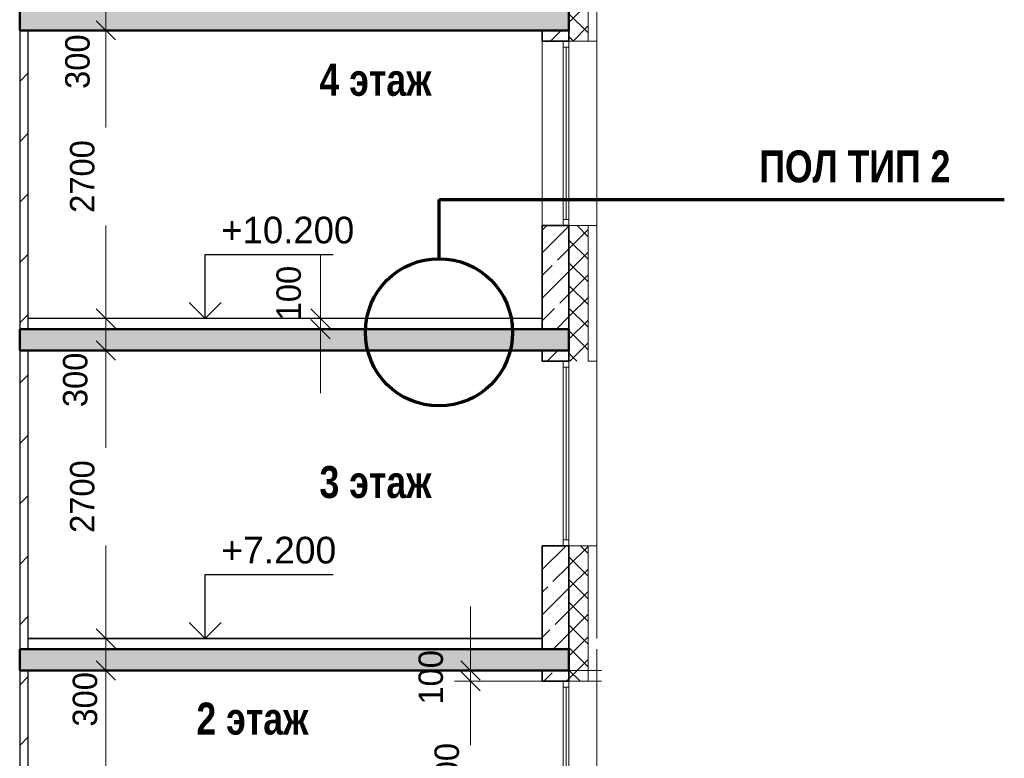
# Model space of a CAD drawing. Header units: millimetres. Extents: x 263826 to 1585445, y -423071 to 70137.
# Tile 253 of 256: x 538084 to 547316, y -84354 to -77431. Entities that reach past the tile are written whole.
import ezdxf

# ---------------------------------------------------------------- set-up
doc = ezdxf.new("R2010")
doc.units = ezdxf.units.MM
doc.layers.add('Standard', color=7, linetype='Continuous', lineweight=25)
doc.styles.add('ARIAL', font='arial.ttf')
doc.styles.add('Century Gothic', font='GOTHIC.TTF')
doc.dimstyles.new('DIMSTYLE_4', dxfattribs={"dimtxt": 229, "dimasz": 300, "dimexe": 0, "dimexo": 0, "dimgap": 114.5, "dimtad": 2, "dimdec": 0, "dimrnd": 1, "dimzin": 12, "dimdsep": 46, "dimtxsty": 'Century Gothic', "dimblk1": 'ALL_ML_STRICH', "dimblk2": 'ALL_ML_STRICH', "dimsah": 1, "dimcen": 0, "dimclrd": 256, "dimclre": 256, "dimclrt": 256, "dimadec": 0, "dimazin": 0, "dimtfac": 1, "dimtdec": 0, "dimtix": 1, "dimtmove": 2, "dimatfit": 3, "dimfxl": 0, "dimtzin": 0, "dimlwd": 0, "dimlwe": 13, "dimarcsym": 0})
doc.dimstyles.new('DIMSTYLE_7', dxfattribs={"dimtxt": 229, "dimasz": 300, "dimexe": 0, "dimexo": 0, "dimgap": 114.5, "dimtad": 2, "dimdec": 0, "dimrnd": 1, "dimzin": 12, "dimdsep": 46, "dimtxsty": 'Century Gothic', "dimblk1": 'ALL_ML_STRICH', "dimblk2": 'ALL_ML_STRICH', "dimsah": 1, "dimcen": 0, "dimclrd": 256, "dimclre": 256, "dimclrt": 256, "dimadec": 0, "dimazin": 0, "dimtfac": 1, "dimtdec": 0, "dimtix": 1, "dimtmove": 2, "dimatfit": 3, "dimfxl": 0, "dimtvp": 1.2, "dimtzin": 0, "dimlwd": 0, "dimlwe": 13, "dimarcsym": 0})
pattern_1 = [(45, (277473.13, 108835.9), (-212.13203, 212.13203), []), (45, (277367.07, 108941.95), (-212.13203, 212.13203), [200, -70])]
pattern_2 = [(45, (277473.1, 108835.9), (-565.6854, 565.6854), []), (45, (277190.3, 109118.7), (-565.6854, 565.6854), [])]
pattern_3 = [(45, (277473.13, 108835.89), (-106.06602, 106.06602), []), (135, (277473.13, 108835.89), (-106.06602, -106.06602), [])]

# ---------------------------------------------------------------- blocks, each defined once
blk = doc.blocks.new('ALL_ML_STRICH')
at = {"color": 0, "linetype": 'ByBlock', "lineweight": -2}
for p, q in [((0, -0.5), (0, 0.5)), ((-1, 0), (0.5, 0)), ((-0.3, -0.3), (0.3, 0.3))]:
    blk.add_line(p, q, dxfattribs=at)
blk = doc.blocks.new('*D2355')
at = {"layer": 'DEFPOINTS', "color": 0, "linetype": 'Continuous', "lineweight": 0, "transparency": 16777216}
for p in [(540905.3, -80230.9), (540905.3, -80230.9), (540905.3, -80330.9)]:
    blk.add_point(p, dxfattribs=at)
at = {"layer": 'Standard', "color": 218, "linetype": 'Continuous', "lineweight": 0, "transparency": 16777216}
for p, q in [((540905.3, -79930.9), (540905.3, -79630.9)), ((540905.3, -80330.9), (540905.3, -80230.9)), ((540905.3, -80630.9), (540905.3, -80930.9))]:
    blk.add_line(p, q, dxfattribs=at)
at = {"layer": 'Standard', "color": 218, "linetype": 'Continuous', "lineweight": 0, "transparency": 16777216, "xscale": 300, "yscale": 300, "zscale": 300}
for p, rotation in [((540905.3, -80230.9), 270), ((540905.3, -80330.9), 90)]:
    blk.add_blockref('ALL_ML_STRICH', p, dxfattribs=dict(at, rotation=rotation))
at = {"layer": 'Standard', "color": 218, "linetype": 'Continuous', "lineweight": 13, "transparency": 16777216, "insert": (540607.3, -79993.3), "char_height": 229, "width": 490.714, "attachment_point": 5, "rotation": 90, "style": 'Century Gothic'}
blk.add_mtext('100', dxfattribs=at)
blk = doc.blocks.new('*D2343')
at = {"layer": 'DEFPOINTS', "color": 0, "linetype": 'Continuous', "lineweight": 0, "transparency": 16777216}
for p in [(542309.9, -83630.9), (543539.6, -83630.9), (543539.6, -85430.9)]:
    blk.add_point(p, dxfattribs=at)
at = {"layer": 'Standard', "color": 218, "linetype": 'Continuous', "lineweight": 13, "transparency": 16777216}
for p, q in [((543539.6, -83630.9), (542309.9, -83630.9)), ((543539.6, -85430.9), (542309.9, -85430.9))]:
    blk.add_line(p, q, dxfattribs=at)
at = {"layer": 'Standard', "color": 218, "linetype": 'Continuous', "lineweight": 0, "transparency": 16777216}
for p, q in [((542309.9, -83930.9), (542309.9, -84110.6)), ((542309.9, -85130.9), (542309.9, -84990.8))]:
    blk.add_line(p, q, dxfattribs=at)
at = {"layer": 'Standard', "color": 218, "linetype": 'Continuous', "lineweight": 0, "transparency": 16777216, "xscale": 300, "yscale": 300, "zscale": 300}
for p, rotation in [((542309.9, -83630.9), 90), ((542309.9, -85430.9), 270)]:
    blk.add_blockref('ALL_ML_STRICH', p, dxfattribs=dict(at, rotation=rotation))
at = {"layer": 'Standard', "color": 218, "linetype": 'Continuous', "lineweight": 13, "transparency": 16777216, "insert": (542089.6, -84550.7), "char_height": 229, "width": 654.286, "attachment_point": 5, "rotation": 90, "style": 'Century Gothic'}
blk.add_mtext('1800', dxfattribs=at)
blk = doc.blocks.new('*D2344')
at = {"layer": 'DEFPOINTS', "color": 0, "linetype": 'Continuous', "lineweight": 0, "transparency": 16777216}
for p in [(542309.9, -83530.9), (543539.6, -83530.9), (543539.6, -83630.9)]:
    blk.add_point(p, dxfattribs=at)
at = {"layer": 'Standard', "color": 218, "linetype": 'Continuous', "lineweight": 0, "transparency": 16777216}
for p, q in [((542309.9, -83230.9), (542309.9, -82930.9)), ((542309.9, -83630.9), (542309.9, -83530.9)), ((542309.9, -83930.9), (542309.9, -84230.9))]:
    blk.add_line(p, q, dxfattribs=at)
at = {"layer": 'Standard', "color": 218, "linetype": 'Continuous', "lineweight": 13, "transparency": 16777216}
for p, q in [((543539.6, -83530.9), (542309.9, -83530.9)), ((543539.6, -83630.9), (542309.9, -83630.9))]:
    blk.add_line(p, q, dxfattribs=at)
at = {"layer": 'Standard', "color": 218, "linetype": 'Continuous', "lineweight": 0, "transparency": 16777216, "xscale": 300, "yscale": 300, "zscale": 300}
for p, rotation in [((542309.9, -83530.9), 270), ((542309.9, -83630.9), 90)]:
    blk.add_blockref('ALL_ML_STRICH', p, dxfattribs=dict(at, rotation=rotation))
at = {"layer": 'Standard', "color": 218, "linetype": 'Continuous', "lineweight": 13, "transparency": 16777216, "insert": (541939.6, -83594.8), "char_height": 229, "width": 490.714, "attachment_point": 5, "rotation": 90, "style": 'Century Gothic'}
blk.add_mtext('100', dxfattribs=at)
blk = doc.blocks.new('*D2312')
at = {"layer": 'DEFPOINTS', "color": 0, "linetype": 'Continuous', "lineweight": 0, "transparency": 16777216}
for p in [(538892.1, -83530.9), (538892.1, -83530.9), (538892.1, -86230.9)]:
    blk.add_point(p, dxfattribs=at)
at = {"layer": 'Standard', "color": 218, "linetype": 'Continuous', "lineweight": 0, "transparency": 16777216}
for p, q in [((538892.1, -83830.9), (538892.1, -84442.7)), ((538892.1, -85930.9), (538892.1, -85358.7))]:
    blk.add_line(p, q, dxfattribs=at)
at = {"layer": 'Standard', "color": 218, "linetype": 'Continuous', "lineweight": 0, "transparency": 16777216, "xscale": 300, "yscale": 300, "zscale": 300}
for p, rotation in [((538892.1, -83530.9), 90), ((538892.1, -86230.9), 270)]:
    blk.add_blockref('ALL_ML_STRICH', p, dxfattribs=dict(at, rotation=rotation))
at = {"layer": 'Standard', "color": 218, "linetype": 'Continuous', "lineweight": 13, "transparency": 16777216, "insert": (538671.8, -84900.7), "char_height": 229, "width": 654.286, "attachment_point": 5, "rotation": 90, "style": 'Century Gothic'}
blk.add_mtext('2700', dxfattribs=at)
blk = doc.blocks.new('*D2313')
at = {"layer": 'DEFPOINTS', "color": 0, "linetype": 'Continuous', "lineweight": 0, "transparency": 16777216}
for p in [(538892.1, -83230.9), (538892.1, -83230.9), (538892.1, -83530.9)]:
    blk.add_point(p, dxfattribs=at)
at = {"layer": 'Standard', "color": 218, "linetype": 'Continuous', "lineweight": 0, "transparency": 16777216}
for p, q in [((538892.1, -82930.9), (538892.1, -82630.9)), ((538892.1, -83530.9), (538892.1, -83230.9)), ((538892.1, -83830.9), (538892.1, -84130.9))]:
    blk.add_line(p, q, dxfattribs=at)
at = {"layer": 'Standard', "color": 218, "linetype": 'Continuous', "lineweight": 0, "transparency": 16777216, "xscale": 300, "yscale": 300, "zscale": 300}
for p, rotation in [((538892.1, -83230.9), 270), ((538892.1, -83530.9), 90)]:
    blk.add_blockref('ALL_ML_STRICH', p, dxfattribs=dict(at, rotation=rotation))
at = {"layer": 'Standard', "color": 218, "linetype": 'Continuous', "lineweight": 13, "transparency": 16777216, "insert": (538697.4, -83801.1), "char_height": 229, "width": 490.714, "attachment_point": 5, "rotation": 90, "style": 'Century Gothic'}
blk.add_mtext('300', dxfattribs=at)
blk = doc.blocks.new('*D2314')
at = {"layer": 'DEFPOINTS', "color": 0, "linetype": 'Continuous', "lineweight": 0, "transparency": 16777216}
for p in [(538892.1, -80530.9), (538892.1, -80530.9), (538892.1, -83230.9)]:
    blk.add_point(p, dxfattribs=at)
at = {"layer": 'Standard', "color": 218, "linetype": 'Continuous', "lineweight": 0, "transparency": 16777216}
for p, q in [((538892.1, -80830.9), (538892.1, -81442.7)), ((538892.1, -82930.9), (538892.1, -82358.7))]:
    blk.add_line(p, q, dxfattribs=at)
at = {"layer": 'Standard', "color": 218, "linetype": 'Continuous', "lineweight": 0, "transparency": 16777216, "xscale": 300, "yscale": 300, "zscale": 300}
for p, rotation in [((538892.1, -80530.9), 90), ((538892.1, -83230.9), 270)]:
    blk.add_blockref('ALL_ML_STRICH', p, dxfattribs=dict(at, rotation=rotation))
at = {"layer": 'Standard', "color": 218, "linetype": 'Continuous', "lineweight": 13, "transparency": 16777216, "insert": (538671.8, -81900.7), "char_height": 229, "width": 654.286, "attachment_point": 5, "rotation": 90, "style": 'Century Gothic'}
blk.add_mtext('2700', dxfattribs=at)
blk = doc.blocks.new('*D2315')
at = {"layer": 'DEFPOINTS', "color": 0, "linetype": 'Continuous', "lineweight": 0, "transparency": 16777216}
for p in [(538892.1, -80230.9), (538892.1, -80230.9), (538892.1, -80530.9)]:
    blk.add_point(p, dxfattribs=at)
at = {"layer": 'Standard', "color": 218, "linetype": 'Continuous', "lineweight": 0, "transparency": 16777216}
for p, q in [((538892.1, -79930.9), (538892.1, -79630.9)), ((538892.1, -80530.9), (538892.1, -80230.9)), ((538892.1, -80830.9), (538892.1, -81130.9))]:
    blk.add_line(p, q, dxfattribs=at)
at = {"layer": 'Standard', "color": 218, "linetype": 'Continuous', "lineweight": 0, "transparency": 16777216, "xscale": 300, "yscale": 300, "zscale": 300}
for p, rotation in [((538892.1, -80230.9), 270), ((538892.1, -80530.9), 90)]:
    blk.add_blockref('ALL_ML_STRICH', p, dxfattribs=dict(at, rotation=rotation))
at = {"layer": 'Standard', "color": 218, "linetype": 'Continuous', "lineweight": 13, "transparency": 16777216, "insert": (538606.1, -80806.9), "char_height": 229, "width": 490.714, "attachment_point": 5, "rotation": 90, "style": 'Century Gothic'}
blk.add_mtext('300', dxfattribs=at)
blk = doc.blocks.new('*D2316')
at = {"layer": 'DEFPOINTS', "color": 0, "linetype": 'Continuous', "lineweight": 0, "transparency": 16777216}
for p in [(538892.1, -77530.9), (538892.1, -77530.9), (538892.1, -80230.9)]:
    blk.add_point(p, dxfattribs=at)
at = {"layer": 'Standard', "color": 218, "linetype": 'Continuous', "lineweight": 0, "transparency": 16777216}
for p, q in [((538892.1, -77830.9), (538892.1, -78442.7)), ((538892.1, -79930.9), (538892.1, -79358.7))]:
    blk.add_line(p, q, dxfattribs=at)
at = {"layer": 'Standard', "color": 218, "linetype": 'Continuous', "lineweight": 0, "transparency": 16777216, "xscale": 300, "yscale": 300, "zscale": 300}
for p, rotation in [((538892.1, -77530.9), 90), ((538892.1, -80230.9), 270)]:
    blk.add_blockref('ALL_ML_STRICH', p, dxfattribs=dict(at, rotation=rotation))
at = {"layer": 'Standard', "color": 218, "linetype": 'Continuous', "lineweight": 13, "transparency": 16777216, "insert": (538671.8, -78900.7), "char_height": 229, "width": 654.286, "attachment_point": 5, "rotation": 90, "style": 'Century Gothic'}
blk.add_mtext('2700', dxfattribs=at)
blk = doc.blocks.new('*D2317')
at = {"layer": 'DEFPOINTS', "color": 0, "linetype": 'Continuous', "lineweight": 0, "transparency": 16777216}
for p in [(538892.1, -77230.9), (538892.1, -77230.9), (538892.1, -77530.9)]:
    blk.add_point(p, dxfattribs=at)
at = {"layer": 'Standard', "color": 218, "linetype": 'Continuous', "lineweight": 0, "transparency": 16777216}
for p, q in [((538892.1, -76930.9), (538892.1, -76630.9)), ((538892.1, -77530.9), (538892.1, -77230.9)), ((538892.1, -77830.9), (538892.1, -78130.9))]:
    blk.add_line(p, q, dxfattribs=at)
at = {"layer": 'Standard', "color": 218, "linetype": 'Continuous', "lineweight": 0, "transparency": 16777216, "xscale": 300, "yscale": 300, "zscale": 300}
for p, rotation in [((538892.1, -77230.9), 270), ((538892.1, -77530.9), 90)]:
    blk.add_blockref('ALL_ML_STRICH', p, dxfattribs=dict(at, rotation=rotation))
at = {"layer": 'Standard', "color": 218, "linetype": 'Continuous', "lineweight": 13, "transparency": 16777216, "insert": (538627.2, -77824.3), "char_height": 229, "width": 490.714, "attachment_point": 5, "rotation": 90, "style": 'Century Gothic'}
blk.add_mtext('300', dxfattribs=at)
blk = doc.blocks.new('COMPLEX_ELEVATIONDIM_18')
at = {"layer": 'Standard', "color": 7, "linetype": 'Continuous', "lineweight": 25, "transparency": 33554687}
for p, q in [((262351.2, -189066.8), (262351.2, -188466.8)), ((262351.2, -188466.8), (263551.2, -188466.8)), ((262351.2, -189066.8), (262201.2, -188916.8)), ((262351.2, -189066.8), (262501.2, -188916.8)), ((262351.2, -189066.8), (261351.2, -189066.8)), ((262351.2, -189066.8), (262351.2, -189066.8)), ((262351.2, -189066.8), (262351.2, -189066.8)), ((262351.2, -189066.8), (262351.2, -189066.8)), ((262351.2, -189066.8), (262351.2, -189066.8)), ((262351.2, -192066.8), (262351.2, -191466.8)), ((262351.2, -191466.8), (263551.2, -191466.8)), ((262351.2, -192066.8), (262201.2, -191916.8)), ((262351.2, -192066.8), (262501.2, -191916.8)), ((262351.2, -192066.8), (261351.2, -192066.8)), ((262351.2, -192066.8), (262351.2, -192066.8)), ((262351.2, -192066.8), (262351.2, -192066.8)), ((262351.2, -192066.8), (262351.2, -192066.8)), ((262351.2, -192066.8), (262351.2, -192066.8))]:
    blk.add_line(p, q, dxfattribs=at)
at = {"layer": 'Standard', "color": 7, "linetype": 'Continuous', "lineweight": 25, "transparency": 33554687, "char_height": 250, "attachment_point": 7, "style": 'ARIAL'}
for s, insert, width in [('\\W0.98;+10.200', (262501.2, -188366.8), 1394.594), ('\\W1.00;+7.200', (262501.2, -191366.8), 1202.212)]:
    blk.add_mtext(s, dxfattribs=dict(at, insert=insert, width=width))

msp = doc.modelspace()

# ---------------------------------------------------------------- hatches: boundary and pattern name
at = {"layer": 'Standard', "linetype": 'Continuous', "lineweight": 18, "transparency": 33554687}
h = msp.add_hatch(dxfattribs=at)
h.set_pattern_fill('__________6', color=41, scale=100, style=0, pattern_type=2)
h.set_pattern_definition(pattern_3)
h.paths.add_polyline_path([(543234.21713, -77330.92275), (543234.21729, -77530.92275), (543234.21729, -77630.92275), (543414.21729, -77630.92275), (543414.21729, -76360.92275), (543234.21713, -76360.92275)], flags=0)
at = {"layer": 'Standard', "linetype": 'Continuous', "lineweight": 25, "true_color": 0xf1f1f1, "transparency": 33554687}
for points in [[(538084.21763, -77530.92275), (543234.21729, -77530.92275), (543234.21729, -77330.92275), (538084.21763, -77330.92275)], [(538084.21763, -80530.92275), (543234.21729, -80530.92275), (543234.21729, -80330.92275), (538084.21763, -80330.92275)], [(538084.21763, -83530.92275), (543234.21729, -83530.92275), (543234.21729, -83330.92275), (538084.21763, -83330.92275)]]:
    msp.add_hatch(color=7, dxfattribs=at).paths.add_polyline_path(points)
at = {"layer": 'Standard', "linetype": 'Continuous', "lineweight": 18, "true_color": 0xf0b464, "transparency": 33554687}
h = msp.add_hatch(dxfattribs=at)
h.set_pattern_fill('__________22', color=31, scale=100, style=0, pattern_type=2)
h.set_pattern_definition(pattern_2)
h.paths.add_polyline_path([(538164.21763, -77530.92275), (538084.21763, -77530.92275), (538084.21763, -80330.92275), (538164.21763, -80330.92275)], flags=0)
at = {"layer": 'Standard', "linetype": 'Continuous', "lineweight": 18, "true_color": 0xc8aaf3, "transparency": 33554687}
h = msp.add_hatch(dxfattribs=at)
h.set_pattern_fill('__________7', color=191, scale=100, style=0, pattern_type=2)
h.set_pattern_definition(pattern_1)
h.paths.add_polyline_path([(543234.21713, -77530.92275), (542984.21747, -77530.92275), (542984.21747, -77630.92275), (543234.21713, -77630.92275)], flags=0)
h = msp.add_hatch(dxfattribs=at)
h.set_pattern_fill('__________7', color=191, scale=100, style=0, pattern_type=2)
h.set_pattern_definition(pattern_1)
h.paths.add_polyline_path([(543234.21729, -77530.92275), (542984.21763, -77530.92275), (542984.21763, -77630.92275), (543234.21729, -77630.92275)], flags=0)
h = msp.add_hatch(dxfattribs=at)
h.set_pattern_fill('__________7', color=191, scale=100, style=0, pattern_type=2)
h.set_pattern_definition(pattern_1)
h.paths.add_polyline_path([(542984.21747, -79360.92275), (542984.21747, -80330.92275), (543234.21697, -80330.92275), (543234.21697, -79360.92275)], flags=0)
at = {"layer": 'Standard', "linetype": 'Continuous', "lineweight": 18, "transparency": 33554687}
h = msp.add_hatch(dxfattribs=at)
h.set_pattern_fill('__________6', color=41, scale=100, style=0, pattern_type=2)
h.set_pattern_definition(pattern_3)
h.paths.add_polyline_path([(543234.21697, -80330.92275), (543234.21713, -80530.92275), (543234.21713, -80630.92275), (543414.21713, -80630.92275), (543414.21713, -79360.92275), (543234.21697, -79360.92275)], flags=0)
at = {"layer": 'Standard', "linetype": 'Continuous', "lineweight": 18, "true_color": 0xf0b464, "transparency": 33554687}
h = msp.add_hatch(dxfattribs=at)
h.set_pattern_fill('__________22', color=31, scale=100, style=0, pattern_type=2)
h.set_pattern_definition(pattern_2)
h.paths.add_polyline_path([(538164.21763, -80530.92275), (538084.21763, -80530.92275), (538084.21763, -83330.92275), (538164.21763, -83330.92275)], flags=0)
at = {"layer": 'Standard', "linetype": 'Continuous', "lineweight": 18, "true_color": 0xc8aaf3, "transparency": 33554687}
h = msp.add_hatch(dxfattribs=at)
h.set_pattern_fill('__________7', color=191, scale=100, style=0, pattern_type=2)
h.set_pattern_definition(pattern_1)
h.paths.add_polyline_path([(543234.21713, -80530.92275), (542984.21747, -80530.92275), (542984.21747, -80630.92275), (543234.21713, -80630.92275)], flags=0)
h = msp.add_hatch(dxfattribs=at)
h.set_pattern_fill('__________7', color=191, scale=100, style=0, pattern_type=2)
h.set_pattern_definition(pattern_1)
h.paths.add_polyline_path([(542984.21763, -82360.92275), (542984.21763, -83330.92275), (543234.21713, -83330.92275), (543234.21713, -82360.92275)], flags=0)
at = {"layer": 'Standard', "linetype": 'Continuous', "lineweight": 18, "transparency": 33554687}
h = msp.add_hatch(dxfattribs=at)
h.set_pattern_fill('__________6', color=41, scale=100, style=0, pattern_type=2)
h.set_pattern_definition(pattern_3)
h.paths.add_polyline_path([(543414.21729, -83630.92275), (543414.21729, -82360.92275), (543234.21713, -82360.92275), (543234.21713, -83330.92275), (543234.21729, -83330.92275), (543234.21729, -83530.92275), (543234.21745, -83530.92275), (543234.21745, -83630.92275)], flags=0)
at = {"layer": 'Standard', "linetype": 'Continuous', "lineweight": 18, "true_color": 0xf0b464, "transparency": 33554687}
h = msp.add_hatch(dxfattribs=at)
h.set_pattern_fill('__________22', color=31, scale=100, style=0, pattern_type=2)
h.set_pattern_definition(pattern_2)
h.paths.add_polyline_path([(538164.21763, -83530.92275), (538084.21763, -83530.92275), (538084.21763, -86330.92275), (538164.21763, -86330.92275)], flags=0)
at = {"layer": 'Standard', "linetype": 'Continuous', "lineweight": 18, "true_color": 0xc8aaf3, "transparency": 33554687}
h = msp.add_hatch(dxfattribs=at)
h.set_pattern_fill('__________7', color=191, scale=100, style=0, pattern_type=2)
h.set_pattern_definition(pattern_1)
h.paths.add_polyline_path([(543234.21729, -83530.92275), (542984.21763, -83530.92275), (542984.21763, -83630.92275), (543234.21729, -83630.92275)], flags=0)

# ---------------------------------------------------------------- linework, layer by layer
at = {"layer": 'Standard', "color": 7, "linetype": 'Continuous', "lineweight": 13, "transparency": 33554687}
for p, q in [((543414.21729, -76360.92275), (543414.21729, -77630.92275)), ((543494.21729, -76360.92275), (543494.21729, -77630.92275)), ((543494.21713, -77530.92275), (543494.21713, -79390.92275)), ((542984.21747, -77630.92275), (542984.21747, -79360.92275)), ((543178.21713, -77630.92275), (543178.21713, -77686.92275)), ((543178.21729, -77630.92275), (543178.21729, -77686.92275)), ((543234.21713, -77686.92275), (543234.21713, -77630.92275)), ((543234.21729, -77686.92275), (543234.21729, -77630.92275)), ((543414.21713, -77630.92275), (543494.21729, -77630.92275)), ((543474.21713, -77630.92275), (543494.21702, -77630.92275)), ((543178.21713, -77686.92275), (543234.21713, -77686.92275)), ((543178.21713, -77686.92275), (543178.21713, -79360.92275)), ((543178.21729, -77686.92275), (543234.21729, -77686.92275)), ((543206.21713, -79304.92275), (543206.21713, -77686.92275)), ((543234.21713, -79360.92275), (543234.21713, -77686.92275)), ((543178.21697, -79360.92275), (543178.21697, -79304.92275)), ((543178.21697, -79304.92275), (543234.21697, -79304.92275)), ((543234.21697, -79304.92275), (543234.21697, -79360.92275)), ((543414.21713, -79360.92275), (543234.21729, -79360.92275)), ((543474.21713, -79360.92275), (543414.21713, -79360.92275)), ((543474.21713, -79360.92275), (543414.21713, -79360.92275)), ((543414.21713, -79360.92275), (543414.21713, -80630.92275)), ((543474.21713, -79360.92275), (543494.21702, -79360.92275)), ((543474.21713, -79360.92275), (543494.21702, -79360.92275)), ((543494.21713, -79360.92275), (543494.21713, -80560.92275)), ((543494.21713, -79360.92275), (543494.21713, -80630.92275)), ((543494.21713, -80530.92275), (543494.21713, -80560.92275)), ((543178.21713, -80630.92275), (543178.21713, -80686.92275)), ((543234.21713, -80686.92275), (543234.21713, -80630.92275)), ((543414.21697, -80630.92275), (543494.21713, -80630.92275)), ((543474.21697, -80630.92275), (543494.21686, -80630.92275)), ((543494.21729, -80630.92275), (543494.21729, -82360.92275)), ((543178.21713, -80686.92275), (543234.21713, -80686.92275)), ((543178.21729, -80686.92275), (543178.21729, -82360.92275)), ((543206.21729, -82304.92275), (543206.21729, -80686.92275)), ((543234.21729, -82360.92275), (543234.21729, -80686.92275)), ((543178.21713, -82360.92275), (543178.21713, -82304.92275)), ((543178.21713, -82304.92275), (543234.21713, -82304.92275)), ((543234.21713, -82304.92275), (543234.21713, -82360.92275)), ((543414.21729, -82360.92275), (543234.21745, -82360.92275)), ((543474.21729, -82360.92275), (543414.21729, -82360.92275)), ((543414.21729, -83630.92275), (543414.21729, -82360.92275)), ((543474.21729, -82360.92275), (543494.21718, -82360.92275)), ((543494.21729, -82360.92275), (543494.21729, -83230.92275)), ((543494.21729, -83630.92275), (543494.21729, -83330.92275)), ((543494.21729, -83510.92275), (543494.21729, -85460.92275)), ((543178.21729, -83630.92275), (543178.21729, -83686.92275)), ((543234.21729, -83686.92275), (543234.21729, -83630.92275)), ((543414.21729, -83630.92275), (543474.21729, -83630.92275)), ((543474.21729, -83630.92275), (543494.21718, -83630.92275)), ((543178.21729, -83686.92275), (543234.21729, -83686.92275)), ((543178.21729, -83686.92275), (543178.21729, -85430.92275)), ((543206.21729, -85374.92275), (543206.21729, -83686.92275)), ((543234.21729, -85430.92275), (543234.21729, -83686.92275))]:
    msp.add_line(p, q, dxfattribs=at)
at = {"layer": 'Standard', "color": 7, "linetype": 'Continuous', "lineweight": 50, "transparency": 33554687}
for p, q in [((538084.21763, -77530.92275), (538084.21763, -77330.92275)), ((538084.21763, -77530.92275), (538084.21763, -77330.92275)), ((543234.21729, -77530.92275), (543234.21729, -77330.92275)), ((538164.21763, -77530.92275), (538084.21763, -77530.92275)), ((538164.21763, -77530.92275), (538084.21763, -77530.92275)), ((538169.21763, -77530.92275), (538164.21763, -77530.92275)), ((538169.21763, -77530.92275), (538164.21763, -77530.92275)), ((543234.21729, -77530.92275), (538169.21763, -77530.92275)), ((542984.21763, -77530.92275), (542979.21763, -77530.92275)), ((542984.21763, -77530.92275), (542979.21763, -77530.92275)), ((543234.21729, -77530.92275), (542984.21763, -77530.92275)), ((543234.21729, -77530.92275), (542984.21763, -77530.92275)), ((543234.21713, -80330.92275), (538084.21763, -80330.92275)), ((538084.21763, -80530.92275), (538084.21763, -80330.92275)), ((538084.21763, -80530.92275), (538084.21763, -80330.92275)), ((543234.21713, -80530.92275), (543234.21713, -80330.92275)), ((538164.21763, -80530.92275), (538084.21763, -80530.92275)), ((538164.21763, -80530.92275), (538084.21763, -80530.92275)), ((538169.21763, -80530.92275), (538164.21763, -80530.92275)), ((538169.21763, -80530.92275), (538164.21763, -80530.92275)), ((543234.21729, -80530.92275), (538169.21763, -80530.92275)), ((543234.21729, -83330.92275), (538084.21763, -83330.92275)), ((538084.21763, -83530.92275), (538084.21763, -83330.92275)), ((543234.21729, -83530.92275), (543234.21729, -83330.92275)), ((543234.21729, -83530.92275), (538084.21763, -83530.92275))]:
    msp.add_line(p, q, dxfattribs=at)
at = {"layer": 'Standard', "color": 31, "linetype": 'Continuous', "lineweight": 25, "true_color": 0xf0b464, "transparency": 33554687}
for p, q in [((538084.21763, -77530.92275), (538084.21763, -80330.92275)), ((538164.21763, -80330.92275), (538164.21763, -77530.92275)), ((538084.21763, -80530.92275), (538084.21763, -83330.92275)), ((538164.21763, -83330.92275), (538164.21763, -80530.92275)), ((538084.21763, -83530.92275), (538084.21763, -86330.92275)), ((538164.21763, -86330.92275), (538164.21763, -83530.92275))]:
    msp.add_line(p, q, dxfattribs=at)
at = {"layer": 'Standard', "color": 7, "linetype": 'Continuous', "lineweight": 25, "transparency": 33554687}
for p, q in [((542984.21747, -77530.92275), (542979.21747, -77530.92275)), ((542984.21747, -80230.92275), (538164.21763, -80230.92275)), ((543234.21713, -80330.92275), (538084.21763, -80330.92275)), ((542984.21747, -80530.92275), (542979.21747, -80530.92275)), ((542984.21763, -83230.92275), (538164.21763, -83230.92275)), ((538164.21763, -83230.92275), (542984.21763, -83230.92275)), ((543234.21729, -83330.92275), (538084.21763, -83330.92275)), ((542984.21763, -83530.92275), (542979.21763, -83530.92275))]:
    msp.add_line(p, q, dxfattribs=at)
at = {"layer": 'Standard', "color": 191, "linetype": 'Continuous', "lineweight": 35, "true_color": 0xc8aaf3, "transparency": 33554687}
for p, q in [((542984.21747, -77530.92275), (542984.21747, -77630.92275)), ((543234.21713, -77530.92275), (542984.21747, -77530.92275)), ((542984.21763, -77530.92275), (542984.21763, -77630.92275)), ((543234.21713, -77630.92275), (543234.21713, -77530.92275)), ((543234.21729, -77630.92275), (543234.21729, -77530.92275)), ((542984.21747, -77630.92275), (543178.21713, -77630.92275)), ((542984.21763, -77630.92275), (543178.21729, -77630.92275)), ((543178.21713, -77630.92275), (543234.21713, -77630.92275)), ((543178.21729, -77630.92275), (543234.21729, -77630.92275)), ((543178.21747, -79360.92275), (542984.21747, -79360.92275)), ((542984.21747, -79360.92275), (542984.21747, -80330.92275)), ((543178.21697, -79360.92275), (543234.21697, -79360.92275)), ((543234.21697, -79360.92275), (543234.21697, -80330.92275)), ((542984.21747, -80530.92275), (542984.21747, -80630.92275)), ((543234.21713, -80530.92275), (542984.21747, -80530.92275)), ((543234.21713, -80630.92275), (543234.21713, -80530.92275)), ((542984.21747, -80630.92275), (543178.21713, -80630.92275)), ((543178.21713, -80630.92275), (543234.21713, -80630.92275)), ((543178.21763, -82360.92275), (542984.21763, -82360.92275)), ((542984.21763, -82360.92275), (542984.21763, -83330.92275)), ((543178.21713, -82360.92275), (543234.21713, -82360.92275)), ((543234.21713, -82360.92275), (543234.21713, -83330.92275)), ((542984.21763, -83530.92275), (542984.21763, -83630.92275)), ((543234.21729, -83530.92275), (542984.21763, -83530.92275)), ((543234.21729, -83630.92275), (543234.21729, -83530.92275)), ((542984.21763, -83630.92275), (543178.21729, -83630.92275)), ((543178.21729, -83630.92275), (543234.21729, -83630.92275))]:
    msp.add_line(p, q, dxfattribs=at)
at = {"layer": 'Standard', "color": 41, "linetype": 'Continuous', "lineweight": 13, "transparency": 33554687}
for p, q in [((543234.21729, -77530.92275), (543234.21729, -77630.92275)), ((543234.21745, -77530.92275), (543234.21745, -77630.92275)), ((543234.21729, -77630.92275), (543414.21713, -77630.92275)), ((543234.21745, -77630.92275), (543414.21729, -77630.92275)), ((543234.21729, -80530.92275), (543234.21729, -80630.92275)), ((543234.21745, -83530.92275), (543234.21745, -83630.92275)), ((543414.21729, -83630.92275), (543414.21729, -83510.92275)), ((543234.21745, -83630.92275), (543414.21729, -83630.92275))]:
    msp.add_line(p, q, dxfattribs=at)
at = {"layer": 'Standard', "color": 136, "linetype": 'Continuous', "lineweight": 70, "transparency": 33554687}
for p, q in [((542015.66561, -79670.89635), (542015.66561, -79115.17075)), ((542015.66561, -79115.17075), (547315.52589, -79115.17075))]:
    msp.add_line(p, q, dxfattribs=at)
msp.add_circle((542015.66561, -80360.92275), 690.0264, dxfattribs=at)

# ---------------------------------------------------------------- block references
at = {"layer": 'Standard', "color": 7, "linetype": 'Continuous', "lineweight": 25, "transparency": 33554687}
msp.add_blockref('COMPLEX_ELEVATIONDIM_18', (277473.13288, 108835.88877), dxfattribs=at)

# ---------------------------------------------------------------- texts
at = {"layer": 'Standard', "color": 7, "linetype": 'Continuous', "lineweight": 13, "transparency": 33554687, "char_height": 300, "width": 1329.1666667, "attachment_point": 7, "style": 'Century Gothic'}
for s, insert in [('\\A1;{\\fCentury Gothic|i0|b1;\\H300.000000;\\W0.833333;\\C7;4 этаж}\\P', (540894.93074, -78148.76973)), ('\\A1;{\\fCentury Gothic|i0|b1;\\H300.000000;\\W0.833333;\\C7;3 этаж}\\P', (540894.93074, -81918.76973)), ('\\A1;{\\fCentury Gothic|i0|b1;\\H300.000000;\\W0.833333;\\C7;2 этаж}\\P', (539740.95379, -84135.84046))]:
    msp.add_mtext(s, dxfattribs=dict(at, insert=insert))
at = {"layer": 'Standard', "color": 136, "linetype": 'Continuous', "lineweight": 70, "transparency": 33554687, "insert": (545018.52026, -78960.13706), "char_height": 300, "width": 1904.1666667, "attachment_point": 7, "style": 'Century Gothic'}
msp.add_mtext('\\A1;{\\fCentury Gothic|i0|b1;\\H300.000000;\\W0.833333;\\C136;ПОЛ ТИП 2}\\P', dxfattribs=at)

# ---------------------------------------------------------------- dimensions: what is measured, and where the dimension line sits
at = {"layer": 'Standard', "color": 218, "linetype": 'Continuous', "lineweight": 13, "true_color": 0x500050, "transparency": 33554687}
for base, p1, p2, dimstyle, picture, middle in [((538892.06501, -77230.92275), (538892.06501, -77530.92275), (538892.06501, -77230.92275), 'DIMSTYLE_7', '*D2317', (538627.15286, -77824.33626)), ((538892.06501, -77530.92275), (538892.06501, -80230.92275), (538892.06501, -77530.92275), 'DIMSTYLE_4', '*D2316', (538671.80498, -78900.67142)), ((538892.06501, -80230.92275), (538892.06501, -80530.92275), (538892.06501, -80230.92275), 'DIMSTYLE_7', '*D2315', (538606.08328, -80806.91563)), ((540905.32634, -80230.92275), (540905.32634, -80330.92275), (540905.32634, -80230.92275), 'DIMSTYLE_7', '*D2355', (540607.31476, -79993.33713)), ((538892.06501, -80530.92275), (538892.06501, -83230.92275), (538892.06501, -80530.92275), 'DIMSTYLE_4', '*D2314', (538671.80498, -81900.67142)), ((538892.06501, -83230.92275), (538892.06501, -83530.92275), (538892.06501, -83230.92275), 'DIMSTYLE_7', '*D2313', (538697.38477, -83801.09973)), ((542309.9094, -83530.92275), (543539.59126, -83630.92275), (543539.59126, -83530.92275), 'DIMSTYLE_7', '*D2344', (541939.64937, -83594.81687)), ((538892.06501, -83530.92275), (538892.06501, -86230.92275), (538892.06501, -83530.92275), 'DIMSTYLE_4', '*D2312', (538671.80498, -84900.67142)), ((542309.9094, -83630.92275), (543539.59126, -85430.92275), (543539.59126, -83630.92275), 'DIMSTYLE_4', '*D2343', (542089.64937, -84550.67142))]:
    dim = msp.add_linear_dim(base=base, p1=p1, p2=p2, angle=90, dimstyle=dimstyle, override={"dimpost": '<>', "dimclrd": 218, "dimclre": 218, "dimclrt": 218, "dimlwd": 0, "dimlwe": 13}, dxfattribs=at)
    dim.commit()
    dim.dimension.update_dxf_attribs({"geometry": picture, "text_midpoint": middle, "dimtype": 160})

doc.saveas('drawing.dxf')
